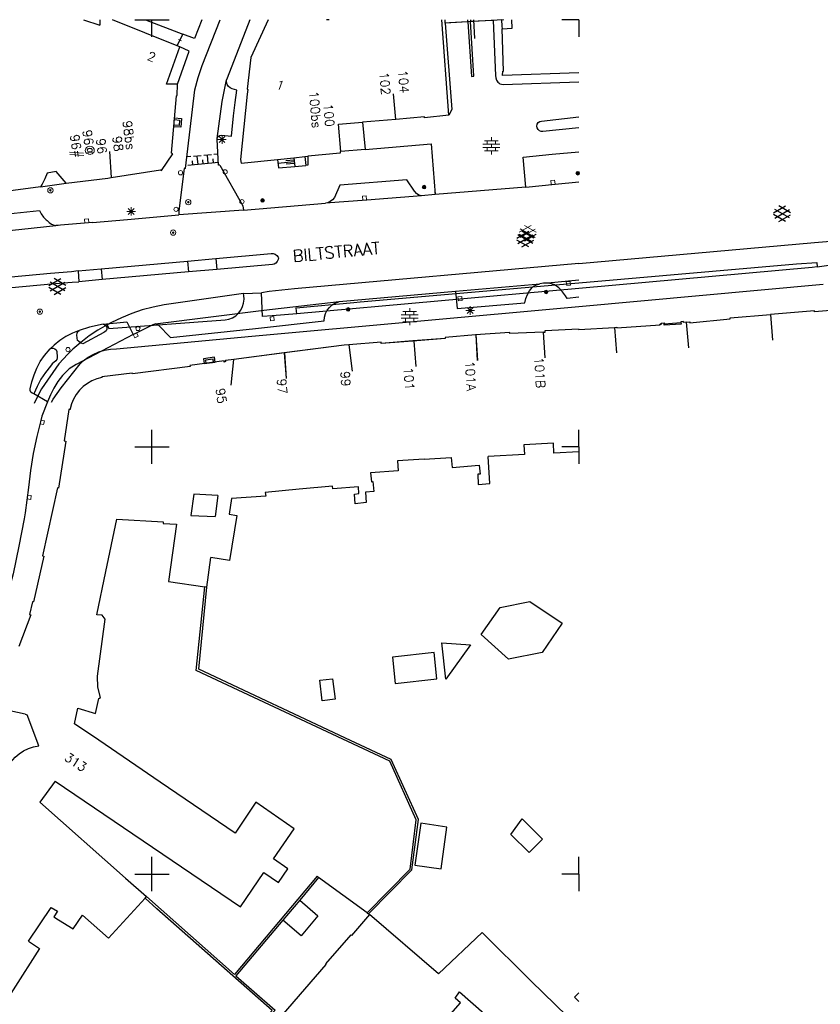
# Model space of a CAD drawing. Header units: millimetres. Extents: x 135944 to 142000, y 454200 to 456692.
# Tile 150 of 153: x 137435 to 137528, y 456285 to 456400. Entities that reach past the tile are written whole.
import ezdxf
from ezdxf.enums import TextEntityAlignment as Align

# ---------------------------------------------------------------- set-up
doc = ezdxf.new("R2010")
doc.units = ezdxf.units.MM
for name, color, linetype in [('TotaalGBKN2013_Bistad', 251, 'Continuous'), ('TotaalGBKN2013X$0$DELETE-LEVEL', 251, 'Continuous'), ('TotaalGBKN2013X$0$GBKN binnenstad 2009$0$OBJECTEN_', 251, 'Continuous'), ('TotaalGBKN2013X$0$GBKN binnenstad 2009$0$OBJECTEN__', 251, 'Continuous'), ('TotaalGBKN2013X$0$GBKN binnenstad 2009$0$OBJECTEN___', 251, 'Continuous'), ('TotaalGBKN2013X$0$GBKN binnenstad 2009$0$SEMANT_ SYMB_', 251, 'Continuous'), ('TotaalGBKN2013X$0$GBKN binnenstad 2009$0$UTRECHT48', 251, 'Continuous'), ('TotaalGBKN2013X$0$GBKN binnenstad 2009$0$UTRECHT54', 251, 'Continuous'), ('TotaalGBKN2013X$0$Xref', 251, 'Continuous')]:
    doc.layers.add(name, color=color, linetype=linetype)
doc.styles.add('TotaalGBKN2013X$0$GBKN binnenstad 2009$0$TXT', font='txt.shx')

# ---------------------------------------------------------------- blocks, each defined once
blk = doc.blocks.new('TotaalGBKN2013X$0$GBKN binnenstad 2009$0$X')
at = {"layer": 'TotaalGBKN2013X$0$GBKN binnenstad 2009$0$OBJECTEN__', "linetype": 'Continuous', "lineweight": 0}
blk.add_lwpolyline([(0.23, -0.25), (0.22, 0.2), (-0.23, 0.2), (-0.23, -0.25)], dxfattribs=at)
blk = doc.blocks.new('TotaalGBKN2013X$0$GBKN binnenstad 2009$0$V')
at = {"layer": 'TotaalGBKN2013X$0$GBKN binnenstad 2009$0$OBJECTEN__', "linetype": 'Continuous', "lineweight": 0}
for radius in [0.31, 0.095, 0.035, 0.0224]:
    blk.add_circle((0, 0), radius, dxfattribs=at)
blk = doc.blocks.new('TotaalGBKN2013X$0$GBKN binnenstad 2009$0$DEC109')
at = {"layer": 'TotaalGBKN2013X$0$GBKN binnenstad 2009$0$SEMANT_ SYMB_', "linetype": 'Continuous', "lineweight": 0}
for p, q in [((-0.98, 0.2), (0.98, 0.2)), ((-0.8, 0.6), (0.8, 0.6)), ((-0.5, 0.2), (-0.5, 0.6)), ((0, 0.6), (0, 1)), ((0, -0.2), (0, 0.2)), ((0.5, 0.2), (0.5, 0.6)), ((-0.98, -0.2), (0.98, -0.2)), ((-0.8, -0.6), (0.8, -0.6)), ((-0.5, -0.6), (-0.5, -0.2)), ((0, -1), (0, -0.6)), ((0.5, -0.6), (0.5, -0.2))]:
    blk.add_line(p, q, dxfattribs=at)
blk = doc.blocks.new('TotaalGBKN2013X$0$GBKN binnenstad 2009$0$W')
at = {"layer": 'TotaalGBKN2013X$0$GBKN binnenstad 2009$0$OBJECTEN__', "linetype": 'Continuous', "lineweight": 0}
blk.add_lwpolyline([(-0.23, 0.22), (-0.23, -0.23), (0.22, -0.23), (0.22, 0.22), (-0.23, 0.22)], dxfattribs=at)
blk = doc.blocks.new('TotaalGBKN2013X$0$GBKN binnenstad 2009$0$Q')
at = {"layer": 'TotaalGBKN2013X$0$GBKN binnenstad 2009$0$OBJECTEN___', "linetype": 'Continuous', "lineweight": 0}
blk.add_circle((0, 0), 0.25, dxfattribs=at)
blk = doc.blocks.new('TotaalGBKN2013X$0$GBKN binnenstad 2009$0$K')
at = {"layer": 'TotaalGBKN2013X$0$GBKN binnenstad 2009$0$OBJECTEN__', "linetype": 'Continuous', "lineweight": 0}
blk.add_lwpolyline([(-0.15, -0.25), (0.15, -0.25), (0.25, 0.07), (0, 0.25), (-0.25, 0.07), (-0.15, -0.25)], dxfattribs=at)
blk = doc.blocks.new('TotaalGBKN2013X$0$GBKN binnenstad 2009$0$J')
at = {"layer": 'TotaalGBKN2013X$0$GBKN binnenstad 2009$0$OBJECTEN___', "linetype": 'Continuous', "lineweight": 0}
for radius in [0.215, 0.155, 0.095, 0.035]:
    blk.add_circle((0, 0), radius, dxfattribs=at)
blk = doc.blocks.new('TotaalGBKN2013X$0$GBKN binnenstad 2009$0$DEC100')
at = {"layer": 'TotaalGBKN2013X$0$GBKN binnenstad 2009$0$OBJECTEN_', "linetype": 'Continuous', "lineweight": 0}
for p, q in [((-0.5, 0), (0.5, 0)), ((-0.35, -0.35), (0.35, 0.35)), ((0.35, -0.35), (-0.35, 0.35)), ((0, -0.5), (0, 0.5))]:
    blk.add_line(p, q, dxfattribs=at)
blk = doc.blocks.new('TotaalGBKN2013X$0$GBKN binnenstad 2009$0$CEL530')
at = {"layer": 'TotaalGBKN2013X$0$GBKN binnenstad 2009$0$UTRECHT54', "linetype": 'Continuous', "lineweight": 0}
for p, q in [((-0.5, 0), (0.5, 0)), ((0, -0.355), (0, 0.355))]:
    blk.add_line(p, q, dxfattribs=at)
blk = doc.blocks.new('TotaalGBKN2013X$0$GBKN binnenstad 2009$0$DEC115')
at = {"layer": 'TotaalGBKN2013X$0$GBKN binnenstad 2009$0$UTRECHT54', "linetype": 'Continuous', "lineweight": 0}
blk.add_line((0, 0.25), (0, 0), dxfattribs=at)
blk = doc.blocks.new('TotaalGBKN2013X$0$GBKN binnenstad 2009$0$DEC108')
at = {"layer": 'TotaalGBKN2013X$0$GBKN binnenstad 2009$0$SEMANT_ SYMB_', "linetype": 'Continuous', "lineweight": 0}
for p, q in [((-1.01, 0.11), (0.39, 0.92)), ((0.85, -0.5), (-0.88, 0.51)), ((-0.88, -0.51), (0.85, 0.49)), ((0.99, 0.12), (-0.4, 0.92)), ((0.39, -0.92), (-1.01, -0.11)), ((-0.4, -0.93), (0.99, -0.12))]:
    blk.add_line(p, q, dxfattribs=at)
blk = doc.blocks.new('TotaalGBKN2013X$0$GBKN binnenstad 2009$0$DEC110')
at = {"layer": 'TotaalGBKN2013X$0$GBKN binnenstad 2009$0$UTRECHT48', "linetype": 'Continuous', "lineweight": 0}
for p, q in [((0, -0.249), (0, 0.25)), ((0, 0), (0.249, 0))]:
    blk.add_line(p, q, dxfattribs=at)
blk = doc.blocks.new('TotaalGBKN2013X$0$GBKN binnenstad 2009')
for p, q in [((137500000, 456400000), (137498000, 456400000)), ((137500000, 456400000), (137500000, 456398000)), ((137500000, 456369499), (137496371, 456369145)), ((137500000, 456350000), (137500000, 456352000)), ((137500000, 456350000), (137498000, 456350000)), ((137500000, 456350000), (137500000, 456348000)), ((137500000, 456300000), (137500000, 456302000)), ((137500000, 456300000), (137498000, 456300000)), ((137500000, 456300000), (137500000, 456298000))]:
    blk.add_line(p, q)
for points in [[(137489955, 456399923), (137490231, 456393451), (137490256, 456393181), (137490331, 456392921), (137490495, 456392687), (137490601, 456392590), (137490721, 456392511), (137490924, 456392434), (137491141, 456392431), (137500000, 456392717)], [(137500000, 456393787), (137491052, 456393486), (137491072, 456393962), (137491182, 456393972), (137490996, 456398930)], [(137500000, 456387341), (137495751, 456386901), (137495583, 456386908), (137495374, 456386985), (137495206, 456387130), (137495100, 456387325), (137495069, 456387545), (137495117, 456387762), (137495238, 456387949), (137495417, 456388080), (137495631, 456388141), (137500000, 456388622)], [(137493772, 456380413), (137493461, 456383901), (137496858, 456384247), (137500000, 456384534)], [(137493772, 456380413), (137497195, 456380763), (137500000, 456381019)], [(137500000, 456367513), (137498606, 456367372), (137498438, 456367662), (137498081, 456368154), (137497663, 456368595), (137497489, 456368742), (137497146, 456368950), (137496768, 456369086), (137496371, 456369145)], [(137495809, 456363423), (137496034, 456363433), (137496038, 456363608), (137499959, 456363834), (137499970, 456363724), (137500000, 456363726)], [(137500000, 456349419), (137497066, 456349261), (137497000, 456350415)], [(137488559, 456328054), (137490779, 456331202), (137494234, 456331917), (137498030, 456329375), (137495682, 456325920), (137491739, 456325151), (137488559, 456328054)], [(137498628, 456283356), (137494396, 456287457), (137488679, 456293150), (137483536, 456288331), (137475484, 456295270), (137473362, 456292814), (137473271, 456292892), (137470322, 456289479), (137470374, 456289417), (137456379, 456273260), (137460505, 456269708), (137465743, 456265162), (137465809, 456265237)], [(137500000, 456285087), (137499486, 456285587), (137500000, 456286083)]]:
    blk.add_lwpolyline(points)
at = {"layer": 'TotaalGBKN2013_Bistad'}
for p, q in [((137441965, 456400000), (137443902, 456399378)), ((137443912, 456400000), (137443902, 456399378)), ((137452965, 456396938), (137445394, 456400000)), ((137448000, 456400000), (137450000, 456400000)), ((137449249, 456400000), (137453613, 456398308)), ((137450000, 456400000), (137452000, 456400000)), ((137450000, 456398000), (137450000, 456400000)), ((137470430, 456400000), (137470433, 456399970)), ((137470740, 456400000), (137470433, 456399970)), ((137484768, 456388836), (137483945, 456400000)), ((137484349, 456399612), (137484320, 456400000)), ((137486997, 456399759), (137484349, 456399612)), ((137490439, 456399950), (137484849, 456399640)), ((137486997, 456399759), (137486982, 456400000)), ((137487297, 456399776), (137486997, 456399759)), ((137487283, 456400000), (137487297, 456399776)), ((137489955, 456399923), (137487297, 456399776)), ((137487633, 456400000), (137487754, 456397810)), ((137489952, 456400000), (137489955, 456399923)), ((137490938, 456399978), (137489955, 456399923)), ((137490938, 456399978), (137490979, 456399230)), ((137490979, 456399230), (137490996, 456398930)), ((137452965, 456396938), (137453613, 456398308)), ((137451684, 456392451), (137453257, 456396823)), ((137453257, 456396823), (137452965, 456396938)), ((137453002, 456392445), (137451684, 456392451)), ((137478538, 456388330), (137478285, 456391320)), ((137453183, 456387620), (137452586, 456387671)), ((137452641, 456388299), (137453238, 456388248)), ((137453238, 456388248), (137453183, 456387620)), ((137471839, 456387763), (137474668, 456388002)), ((137472110, 456384562), (137471839, 456387763)), ((137478538, 456388330), (137474668, 456388002)), ((137474668, 456388002), (137474979, 456384811)), ((137445023, 456384553), (137445215, 456381517)), ((137456953, 456384192), (137456056, 456384110)), ((137456596, 456383155), (137456504, 456384151)), ((137457701, 456384261), (137457252, 456384220)), ((137474979, 456384811), (137472110, 456384562)), ((137454560, 456383972), (137454111, 456383931)), ((137457793, 456383265), (137454203, 456382935)), ((137454801, 456382990), (137454755, 456383488)), ((137455756, 456384082), (137454859, 456384000)), ((137455399, 456383045), (137455308, 456384041)), ((137455998, 456383100), (137455952, 456383598)), ((137457194, 456383210), (137457148, 456383708)), ((137464708, 456383645), (137466626, 456383842)), ((137464708, 456383645), (137464801, 456382641)), ((137466670, 456383362), (137464734, 456383182)), ((137466652, 456383561), (137465674, 456383469)), ((137466689, 456383163), (137465711, 456383072)), ((137466626, 456383842), (137467919, 456383974)), ((137466626, 456383842), (137466720, 456382824)), ((137466720, 456382824), (137468014, 456382947)), ((137467919, 456383974), (137468271, 456384010)), ((137467919, 456383974), (137468014, 456382947)), ((137464801, 456382641), (137466720, 456382824)), ((137436948, 456380429), (137439941, 456380876)), ((137436948, 456380429), (137431946, 456379756)), ((137483155, 456379542), (137481544, 456379377)), ((137493772, 456380413), (137483155, 456379542)), ((137460701, 456377721), (137470329, 456378513)), ((137460701, 456377721), (137453151, 456377141)), ((137443040, 456376264), (137447136, 456376620)), ((137447136, 456376620), (137453151, 456377141)), ((137444036, 456370821), (137454171, 456371741)), ((137454171, 456371741), (137457471, 456372031)), ((137454171, 456371741), (137454281, 456370481)), ((137457471, 456372031), (137457601, 456370761)), ((137441371, 456370591), (137444036, 456370821)), ((137441371, 456370591), (137441431, 456369321)), ((137444036, 456370821), (137444151, 456369571)), ((137454281, 456370481), (137444151, 456369571)), ((137457601, 456370761), (137454281, 456370481)), ((137444151, 456369571), (137441431, 456369321)), ((137471911, 456367001), (137485531, 456368221)), ((137485531, 456368221), (137495425, 456369099)), ((137485531, 456368221), (137485755, 456366180)), ((137495809, 456363423), (137495987, 456360429)), ((137480665, 456362390), (137480894, 456359399)), ((137487926, 456363110), (137488104, 456360116)), ((137473067, 456361942), (137473451, 456358872)), ((137457172, 456360271), (137456260, 456360146)), ((137456260, 456360146), (137456310, 456359774)), ((137457222, 456359899), (137457172, 456360271)), ((137459258, 456357220), (137459596, 456360235)), ((137465505, 456360995), (137459596, 456360235)), ((137465505, 456360995), (137465734, 456358004)), ((137437761, 456355271), (137436171, 456356191)), ((137450000, 456350000), (137450000, 456352000)), ((137448000, 456350000), (137450000, 456350000)), ((137450000, 456350000), (137452000, 456350000)), ((137450000, 456348000), (137450000, 456350000)), ((137457732, 456344293), (137457397, 456341864)), ((137456427, 456333590), (137456884, 456337034)), ((137456427, 456333590), (137456191, 456333625)), ((137435138, 456318702), (137431645, 456319454)), ((137435138, 456318702), (137435384, 456318649)), ((137438658, 456310861), (137436871, 456308393)), ((137450000, 456300000), (137450000, 456302000)), ((137448000, 456300000), (137450000, 456300000)), ((137450000, 456300000), (137452000, 456300000)), ((137450000, 456298000), (137450000, 456300000)), ((137469514, 456299584), (137467297, 456296946)), ((137475194, 456295459), (137469514, 456299584)), ((137449191, 456297156), (137449371, 456297352)), ((137467297, 456296946), (137465328, 456294603))]:
    blk.add_line(p, q, dxfattribs=at)
for points in [[(137455831, 456400000), (137454971, 456397781), (137453613, 456398308)], [(137453931, 456382581), (137455031, 456391771), (137455391, 456393231), (137455881, 456394641), (137457973, 456400000)], [(137461453, 456400000), (137458791, 456393161), (137458739, 456392969)], [(137463613, 456400000), (137461581, 456395581), (137461161, 456391851), (137461211, 456391811), (137461161, 456391281)], [(137484349, 456399612), (137485101, 456389491), (137484768, 456388836)], [(137486997, 456399759), (137487401, 456393351), (137487701, 456393371), (137487297, 456399776)], [(137490996, 456398930), (137492189, 456398996), (137492148, 456400000)], [(137453002, 456392445), (137454347, 456396299), (137453257, 456396823)], [(137445215, 456381517), (137450996, 456382413), (137451115, 456382367), (137452442, 456384287), (137452297, 456384362), (137452882, 456391083), (137452962, 456391108), (137453002, 456392445)], [(137457627, 456386092), (137457665, 456386208), (137457781, 456386361), (137457950, 456386454), (137458141, 456386471), (137459301, 456386381), (137459531, 456388751), (137459751, 456390291), (137459931, 456391751), (137459381, 456391911), (137459164, 456392014), (137458957, 456392195), (137458809, 456392428), (137458735, 456392694), (137458739, 456392969)], [(137457627, 456386092), (137458202, 456390421), (137458739, 456392969)], [(137461161, 456391281), (137460372, 456383646), (137460460, 456383210), (137464708, 456383645)], [(137484768, 456388836), (137481926, 456388529), (137481930, 456388619), (137478538, 456388330)], [(137457961, 456382961), (137457791, 456382961), (137457621, 456385971), (137457627, 456386092)], [(137474979, 456384811), (137482706, 456385477), (137483155, 456379542)], [(137472110, 456384562), (137472032, 456384555), (137472022, 456384395), (137468271, 456384010)], [(137457961, 456382961), (137460631, 456378201), (137460701, 456377721)], [(137468271, 456384010), (137468261, 456382971), (137468014, 456382947)], [(137439941, 456380876), (137438785, 456382249), (137437722, 456382043), (137437469, 456381375), (137437142, 456380740), (137436948, 456380429)], [(137453931, 456382581), (137453761, 456382591), (137453131, 456377631), (137453151, 456377141)], [(137439941, 456380876), (137444847, 456381460), (137445215, 456381517)], [(137481544, 456379377), (137481246, 456379477), (137480983, 456379648), (137480771, 456379881), (137480730, 456379943), (137479828, 456381242), (137472003, 456380637), (137471376, 456379175), (137471152, 456378909), (137470873, 456378702), (137470554, 456378563), (137470329, 456378513)], [(137481544, 456379377), (137475146, 456378872), (137470329, 456378513)], [(137420491, 456375941), (137436811, 456377679), (137437017, 456377269), (137437290, 456376901), (137437624, 456376586), (137437738, 456376500), (137437956, 456376248), (137438228, 456376055), (137438538, 456375932), (137438744, 456375894)], [(137443040, 456376264), (137439294, 456375943), (137439021, 456375891), (137438744, 456375894)], [(137420631, 456374041), (137430747, 456375053), (137438744, 456375894)], [(137457471, 456372031), (137463951, 456372621), (137464198, 456372622), (137464432, 456372544), (137464629, 456372395), (137464768, 456372192), (137464801, 456372111), (137464781, 456371931), (137464680, 456371703), (137464513, 456371518), (137464296, 456371396), (137464101, 456371351), (137457601, 456370761)], [(137441371, 456370591), (137440561, 456370501), (137438121, 456370291), (137420471, 456368641), (137414611, 456368145), (137414409, 456368074), (137414246, 456367934), (137414146, 456367744), (137414121, 456367531), (137414111, 456367421), (137414123, 456367372), (137414220, 456367178), (137414381, 456367031), (137414584, 456366952), (137414801, 456366951), (137420566, 456367461), (137438211, 456369081), (137440671, 456369291), (137441431, 456369321)], [(137496371, 456369145), (137495839, 456369159), (137495425, 456369099)], [(137485755, 456366180), (137493677, 456366866), (137493779, 456367354), (137493957, 456367819), (137494207, 456368250), (137494523, 456368635), (137494688, 456368794), (137495044, 456368977), (137495425, 456369099)], [(137450363, 456364387), (137463118, 456365995), (137471911, 456367001)], [(137452181, 456362811), (137462143, 456363841), (137470154, 456364753), (137470200, 456365184), (137470324, 456365600), (137470522, 456365986), (137470788, 456366329), (137471111, 456366618), (137471483, 456366842), (137471889, 456366995), (137471911, 456367001)], [(137444295, 456364358), (137447041, 456364641), (137447815, 456363144)], [(137441471, 456363621), (137440684, 456363299), (137439931, 456362905), (137439218, 456362441), (137438551, 456361913), (137438084, 456361475)], [(137444295, 456364358), (137444480, 456364289), (137444623, 456364152), (137444701, 456363970), (137444702, 456363773), (137444625, 456363591), (137444482, 456363453), (137444371, 456363401), (137441891, 456362071), (137441616, 456362177), (137441379, 456362353), (137441291, 456362451), (137441211, 456363081), (137441232, 456363296), (137441329, 456363488), (137441471, 456363621)], [(137444295, 456364358), (137442691, 456364001), (137441471, 456363621)], [(137447815, 456363144), (137450141, 456364321), (137450363, 456364387)], [(137452181, 456362811), (137450711, 456364291), (137450545, 456364369), (137450363, 456364387)], [(137495809, 456363423), (137491905, 456363251), (137491904, 456363371), (137487885, 456363107)], [(137447815, 456363144), (137441131, 456359651), (137440301, 456359131), (137439871, 456358721), (137439538, 456358347), (137438992, 456357641), (137438511, 456356889), (137438100, 456356097), (137437761, 456355271)], [(137480547, 456362392), (137476837, 456362108), (137476822, 456362253), (137473067, 456361942)], [(137487885, 456363107), (137484349, 456362813), (137484339, 456362682), (137480547, 456362392)], [(137436171, 456356191), (137436149, 456356195), (137435964, 456356272), (137435823, 456356414), (137435748, 456356600), (137435751, 456356801), (137435929, 456357618), (137436187, 456358436), (137436521, 456359225), (137436927, 456359981), (137437401, 456360695), (137438084, 456361475)], [(137438084, 456361475), (137438241, 456361547), (137438438, 456361557), (137438622, 456361488), (137438764, 456361352), (137438841, 456361171), (137438891, 456360511), (137438895, 456360427), (137438849, 456360232), (137438731, 456360071), (137438321, 456359711), (137438104, 456359461), (137437519, 456358707), (137437000, 456357907), (137436549, 456357067), (137436171, 456356191)], [(137473067, 456361942), (137472498, 456361895), (137465505, 456360995)], [(137459596, 456360235), (137458595, 456360106), (137458592, 456359982), (137458451, 456359931), (137458455, 456360066), (137454446, 456359519), (137454466, 456359415), (137447719, 456358538)], [(137447719, 456358538), (137447699, 456358623), (137444136, 456358209), (137444130, 456358118), (137443537, 456357960), (137442970, 456357726), (137442438, 456357421), (137441950, 456357049), (137441515, 456356617), (137441140, 456356131), (137440831, 456355601), (137440593, 456355036), (137440431, 456354444), (137440418, 456354378), (137440257, 456354371), (137439721, 456350709), (137439919, 456350667), (137439060, 456345179), (137438940, 456345204), (137437199, 456337253), (137437347, 456337190), (137436115, 456331858), (137435995, 456331868), (137435678, 456330362), (137435823, 456330337), (137434419, 456326634)], [(137437761, 456355271), (137437111, 456353581), (137436931, 456352911), (137436513, 456351199), (137436108, 456349222), (137435781, 456347230), (137435534, 456345227)], [(137497000, 456350415), (137493542, 456350221), (137493613, 456349124), (137489388, 456348870)], [(137481886, 456348556), (137478765, 456348347), (137478832, 456347193), (137475590, 456346971), (137475693, 456345913), (137475857, 456345960), (137475994, 456344769), (137474999, 456344693)], [(137481886, 456348556), (137485045, 456348767), (137485157, 456347595), (137488334, 456347847), (137488430, 456346820), (137488157, 456346815), (137488193, 456345590), (137489581, 456345725), (137489388, 456348870)], [(137435534, 456345227), (137435133, 456342263), (137435017, 456341585), (137434415, 456338362), (137433735, 456335155), (137433139, 456332807), (137432493, 456330473), (137432018, 456328844), (137431242, 456326420), (137430390, 456324022), (137429463, 456321651)], [(137467240, 456345038), (137463261, 456344662), (137463333, 456344226), (137459299, 456343950), (137459029, 456342129), (137459921, 456341982), (137459075, 456336695), (137456884, 456337034)], [(137474999, 456344693), (137475098, 456343476), (137473811, 456343337), (137473720, 456344459), (137474208, 456344532), (137474186, 456345319), (137471192, 456345102), (137471142, 456345406), (137467240, 456345038)], [(137457732, 456344293), (137454892, 456344479), (137454547, 456341977), (137457397, 456341864)], [(137438658, 456310861), (137460363, 456296150), (137463113, 456300171), (137464818, 456298992), (137465905, 456300619), (137464238, 456301773), (137466635, 456305306), (137462174, 456308400), (137459741, 456304797), (137450945, 456310735), (137443775, 456315662), (137440931, 456317575), (137441322, 456319431), (137443391, 456318810), (137443778, 456320532), (137443960, 456320656), (137443650, 456321888), (137443620, 456323158), (137444502, 456329829), (137444151, 456330292), (137443533, 456330356), (137444586, 456335424), (137445893, 456341519)], [(137445893, 456341519), (137451297, 456341218), (137451307, 456341046), (137452877, 456340962), (137451951, 456334246), (137456191, 456333625)], [(137475194, 456295459), (137480229, 456300553), (137480932, 456306357), (137477848, 456313206), (137455192, 456323820), (137456191, 456333625)], [(137475194, 456295459), (137475368, 456295323), (137480440, 456300475), (137481198, 456306401), (137478015, 456313412), (137473241, 456315611), (137455481, 456323965), (137456427, 456333590)], [(137483960, 456327076), (137487312, 456326818), (137484404, 456322799), (137483960, 456327076)], [(137478155, 456325389), (137478494, 456322297), (137483342, 456322855), (137483036, 456325922), (137478155, 456325389)], [(137469670, 456322685), (137471153, 456322866), (137471459, 456320459), (137469919, 456320290), (137469670, 456322685)], [(137432614, 456312174), (137433691, 456313371), (137433976, 456313670), (137434451, 456314072), (137434975, 456314411), (137435537, 456314679), (137436129, 456314874), (137436741, 456314991), (137435384, 456318649)], [(137436871, 456308393), (137446884, 456299514), (137449371, 456297352)], [(137480766, 456301053), (137483862, 456300598), (137484537, 456305475), (137481486, 456305949), (137480766, 456301053)], [(137492010, 456304636), (137493334, 456306477), (137495743, 456304086), (137494172, 456302519), (137492010, 456304636)], [(137469514, 456299584), (137469339, 456299740), (137459681, 456288257), (137449371, 456297352)], [(137449191, 456297156), (137444916, 456292485), (137441848, 456295175)], [(137459489, 456279259), (137464068, 456284031), (137450580, 456295909), (137449191, 456297156)], [(137467297, 456296946), (137469431, 456295101), (137467468, 456292753), (137465328, 456294603)], [(137435554, 456292132), (137438204, 456296088), (137438923, 456295645), (137438497, 456295008), (137439060, 456294656)], [(137439060, 456294656), (137440773, 456293586), (137441848, 456295175)], [(137465328, 456294603), (137459837, 456288070), (137464417, 456284051), (137457386, 456276727), (137457225, 456276888)], [(137435554, 456292132), (137436834, 456291293), (137430610, 456281624), (137429350, 456282405)], [(137465809, 456265237), (137472954, 456273378), (137474902, 456277829), (137477787, 456275396), (137486136, 456284923), (137485504, 456285477), (137485996, 456286199), (137488889, 456283691)]]:
    blk.add_lwpolyline(points, dxfattribs=at)
for points in [[(137452568, 456387471), (137452657, 456388497), (137453453, 456388428), (137453364, 456387402)], [(137456111, 456359747), (137457419, 456359925), (137457341, 456360495), (137456033, 456360316)]]:
    blk.add_lwpolyline(points, close=True, dxfattribs=at)
at = {"zscale": 1000}
for name, p, xscale, yscale, rotation in [('TotaalGBKN2013X$0$GBKN binnenstad 2009$0$J', (137499864, 456382023), 1000, 1000, 270), ('TotaalGBKN2013X$0$GBKN binnenstad 2009$0$W', (137498759, 456369120), 999.9985085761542, 999.9985085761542, 185.6727355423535)]:
    blk.add_blockref(name, p, dxfattribs=dict(at, xscale=xscale, yscale=yscale, rotation=rotation))
at = {"layer": 'TotaalGBKN2013_Bistad', "zscale": 1000}
for name, p, xscale, yscale, rotation in [('TotaalGBKN2013X$0$GBKN binnenstad 2009$0$DEC110', (137490938, 456399978), 1000.000635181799, 1000.000635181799, 273.1677832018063), ('TotaalGBKN2013X$0$GBKN binnenstad 2009$0$CEL530', (137453288, 456397620), 510.0994229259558, 510.0994229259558, 64.67337871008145), ('TotaalGBKN2013X$0$GBKN binnenstad 2009$0$DEC100', (137458201, 456385962), 1000.000000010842, 1000.000000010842, 359.9997331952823), ('TotaalGBKN2013X$0$GBKN binnenstad 2009$0$Q', (137453342, 456382081), 1000.00051067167, 1000.00051067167, 83.17421223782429), ('TotaalGBKN2013X$0$GBKN binnenstad 2009$0$Q', (137458571, 456382181), 999.9988820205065, 999.9988820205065, 299.2890522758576), ('TotaalGBKN2013X$0$GBKN binnenstad 2009$0$X', (137496944, 456381007), 1000.002042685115, 1000.002042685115, 5.088773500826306), ('TotaalGBKN2013X$0$GBKN binnenstad 2009$0$V', (137438104, 456380028), 1000.00040914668, 1000.00040914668, 51.20752109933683), ('TotaalGBKN2013X$0$GBKN binnenstad 2009$0$DEC115', (137483160, 456379537), 1000.001199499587, 1000.001199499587, 4.729675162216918), ('TotaalGBKN2013X$0$GBKN binnenstad 2009$0$V', (137454252, 456378641), 1000.001001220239, 1000.001001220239, 93.69005473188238), ('TotaalGBKN2013X$0$GBKN binnenstad 2009$0$Q', (137460531, 456378702), 1000.000000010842, 1000.000000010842, 359.9997331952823), ('TotaalGBKN2013X$0$GBKN binnenstad 2009$0$W', (137474885, 456379139), 1000.002042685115, 1000.002042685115, 5.088773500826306), ('TotaalGBKN2013X$0$GBKN binnenstad 2009$0$Q', (137452821, 456377802), 1000.000000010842, 1000.000000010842, 359.9997331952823), ('TotaalGBKN2013X$0$GBKN binnenstad 2009$0$X', (137442349, 456376456), 1000.002042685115, 1000.002042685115, 5.088773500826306), ('TotaalGBKN2013X$0$GBKN binnenstad 2009$0$V', (137452484, 456375081), 1000.000175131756, 1000.000175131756, 5.081550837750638), ('TotaalGBKN2013X$0$GBKN binnenstad 2009$0$W', (137486086, 456367340), 1000.000077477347, 1000.000077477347, 276.4825013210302), ('TotaalGBKN2013X$0$GBKN binnenstad 2009$0$V', (137436869, 456365825), 1000.000175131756, 1000.000175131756, 5.081550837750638), ('TotaalGBKN2013X$0$GBKN binnenstad 2009$0$W', (137464079, 456365001), 999.9985085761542, 999.9985085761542, 5.672735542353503), ('TotaalGBKN2013X$0$GBKN binnenstad 2009$0$X', (137448102, 456363041), 1000.001762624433, 1000.001762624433, 207.1834909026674), ('TotaalGBKN2013X$0$GBKN binnenstad 2009$0$K', (137448351, 456363872), 1000.000000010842, 1000.000000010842, 359.9997331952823), ('TotaalGBKN2013X$0$GBKN binnenstad 2009$0$Q', (137440171, 456361392), 1000.000000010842, 1000.000000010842, 359.9997331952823), ('TotaalGBKN2013X$0$GBKN binnenstad 2009$0$X', (137437152, 456352861), 1000.000478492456, 1000.000478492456, 256.1383433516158), ('TotaalGBKN2013X$0$GBKN binnenstad 2009$0$X', (137435636, 456344094), 1000.001514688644, 1000.001514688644, 262.4467893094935)]:
    blk.add_blockref(name, p, dxfattribs=dict(at, xscale=xscale, yscale=yscale, rotation=rotation))
at = {"layer": 'TotaalGBKN2013_Bistad', "xscale": 1000, "yscale": 1000, "zscale": 1000}
for name, p in [('TotaalGBKN2013X$0$GBKN binnenstad 2009$0$DEC109', (137489742, 456385238)), ('TotaalGBKN2013X$0$GBKN binnenstad 2009$0$J', (137481869, 456380401)), ('TotaalGBKN2013X$0$GBKN binnenstad 2009$0$J', (137462951, 456378841)), ('TotaalGBKN2013X$0$GBKN binnenstad 2009$0$DEC100', (137447576, 456377562)), ('TotaalGBKN2013X$0$GBKN binnenstad 2009$0$DEC108', (137494004, 456375002)), ('TotaalGBKN2013X$0$GBKN binnenstad 2009$0$J', (137496160, 456368127)), ('TotaalGBKN2013X$0$GBKN binnenstad 2009$0$J', (137472961, 456366093)), ('TotaalGBKN2013X$0$GBKN binnenstad 2009$0$DEC109', (137480177, 456365245)), ('TotaalGBKN2013X$0$GBKN binnenstad 2009$0$DEC100', (137487257, 456365955))]:
    blk.add_blockref(name, p, dxfattribs=at)
at = {"layer": 'TotaalGBKN2013_Bistad', "style": 'TotaalGBKN2013X$0$GBKN binnenstad 2009$0$TXT'}
for s, rotation, p in [('2', 338.3857, (137450370.5, 456395498.3)), ('102', 274.8601, (137477399.3, 456391174)), ('104', 274.8591, (137479580.3, 456391405.2)), ('100bs', 274.8601, (137469295, 456387316.2)), ('100', 274.8601, (137470844.2, 456387469)), ('98bs', 277.7149, (137447545.3, 456384786.1)), ('96@', 277.7149, (137442797.8, 456384103.5)), ('96#', 277.7149, (137441308.6, 456383841.7)), ('96', 277.7149, (137444213, 456384305.4)), ('98', 277.704, (137446129.7, 456384585.1))]:
    blk.add_text(s, height=1054, rotation=rotation, dxfattribs=at).set_placement(p, align=Align.MIDDLE_RIGHT)
for s, rotation, p in [('1', 340.7669, (137464593.6, 456392489.6)), ('101A', 273.3986, (137487205.1, 456360066.2)), ('101B', 273.3986, (137495307.1, 456360531.2)), ('99', 274.376, (137472597.5, 456358859.2)), ('101', 274.376, (137479995.5, 456359334.2)), ('97', 274.376, (137465166.5, 456357983.2)), ('95', 277.8712, (137457992, 456356864.2)), ('313', 326.4785, (137439940, 456313849.3))]:
    blk.add_text(s, height=1054, rotation=rotation, dxfattribs=at).set_placement(p, align=Align.MIDDLE_LEFT)
blk.add_text('BILTSTRAAT', height=1400, rotation=5.5332, dxfattribs=at).set_placement((137466534, 456371625))

msp = doc.modelspace()

# ---------------------------------------------------------------- linework, layer by layer
at = {"layer": 'TotaalGBKN2013X$0$DELETE-LEVEL'}
for p, q in [((137522.79, 456377.4), (137524.2, 456378.21)), ((137524.19, 456376.37), (137522.79, 456377.18)), ((137524.66, 456376.79), (137522.93, 456377.8)), ((137522.93, 456376.78), (137524.66, 456377.78)), ((137524.79, 456377.41), (137523.41, 456378.21)), ((137523.41, 456376.36), (137524.79, 456377.16)), ((137492.72, 456374.43), (137494.12, 456375.24)), ((137494.72, 456374.44), (137493.33, 456375.25)), ((137494.12, 456373.4), (137492.72, 456374.21)), ((137492.85, 456373.81), (137494.59, 456374.81)), ((137494.59, 456373.82), (137492.86, 456374.83)), ((137493.33, 456373.4), (137494.72, 456374.2)), ((137500, 456371.46), (137527.59, 456373.92)), ((137527.59, 456373.92), (137537.33, 456374.68)), ((137500, 456371.46), (137466.71, 456368.49)), ((137500, 456369.2), (137525.48, 456371.42)), ((137525.48, 456371.42), (137527.87, 456371.57)), ((137527.87, 456371.57), (137527.91, 456371.06)), ((137527.91, 456371.06), (137533.94, 456371.95)), ((137527.3, 456371), (137500, 456368.55)), ((137527.91, 456371.06), (137527.3, 456371)), ((137437.93, 456368.88), (137439.33, 456369.69)), ((137439.8, 456368.28), (137438.07, 456369.28)), ((137438.07, 456368.26), (137439.8, 456369.26)), ((137439.93, 456368.9), (137438.55, 456369.7)), ((137474.39, 456366.96), (137500, 456369.2)), ((137439.33, 456367.85), (137437.93, 456368.66)), ((137438.55, 456367.85), (137439.93, 456368.65)), ((137460.7, 456367.96), (137451.41, 456366.62)), ((137460.7, 456367.96), (137462.82, 456368.03)), ((137460.75, 456367.72), (137460.7, 456367.96)), ((137463.71, 456368.2), (137462.82, 456368.03)), ((137462.96, 456365.24), (137462.82, 456368.03)), ((137466.71, 456368.49), (137463.71, 456368.2)), ((137500, 456368.55), (137466.96, 456365.59)), ((137500, 456366.43), (137528.61, 456369.03)), ((137460.61, 456366.41), (137460.73, 456366.83)), ((137460.73, 456366.83), (137460.78, 456367.28)), ((137460.78, 456367.28), (137460.75, 456367.72)), ((137466.88, 456366.26), (137473.62, 456366.89)), ((137473.62, 456366.89), (137474.39, 456366.96)), ((137448.87, 456366.02), (137447.63, 456365.6)), ((137450.13, 456366.36), (137448.87, 456366.02)), ((137451.41, 456366.62), (137450.13, 456366.36)), ((137460.14, 456365.65), (137460.41, 456366.01)), ((137460.41, 456366.01), (137460.61, 456366.41)), ((137461.71, 456362.95), (137500, 456366.43)), ((137466.91, 456365.87), (137466.88, 456366.26)), ((137466.96, 456365.59), (137466.91, 456365.87)), ((137527.58, 456365.91), (137522.43, 456365.48)), ((137527.59, 456365.8), (137527.58, 456365.91)), ((137532.31, 456366.19), (137527.59, 456365.8)), ((137445.25, 456364.54), (137444.75, 456364.27)), ((137444.96, 456363.87), (137458.58, 456364.85)), ((137446.42, 456365.11), (137445.25, 456364.54)), ((137447.63, 456365.6), (137446.42, 456365.11)), ((137458.58, 456364.85), (137459.02, 456364.95)), ((137459.02, 456364.95), (137459.43, 456365.11)), ((137459.43, 456365.11), (137459.81, 456365.35)), ((137459.81, 456365.35), (137460.14, 456365.65)), ((137464.07, 456365.32), (137462.96, 456365.24)), ((137466.96, 456365.59), (137464.07, 456365.32)), ((137509.64, 456364.48), (137509.96, 456364.51)), ((137509.96, 456364.51), (137509.97, 456364.4)), ((137509.97, 456364.4), (137511.93, 456364.54)), ((137512.25, 456364.67), (137511.93, 456364.65)), ((137511.93, 456364.65), (137511.93, 456364.54)), ((137511.93, 456364.54), (137511.95, 456364.38)), ((137512.25, 456364.56), (137512.25, 456364.67)), ((137512.57, 456364.59), (137512.25, 456364.56)), ((137512.57, 456364.59), (137512.98, 456364.64)), ((137512.57, 456364.59), (137512.82, 456361.6)), ((137512.98, 456364.64), (137512.99, 456364.52)), ((137512.99, 456364.52), (137517.72, 456364.97)), ((137517.71, 456365.09), (137522.43, 456365.48)), ((137517.72, 456364.97), (137517.71, 456365.09)), ((137522.43, 456365.48), (137522.68, 456362.49)), ((137443.68, 456363.66), (137442.65, 456362.98)), ((137444.75, 456364.27), (137443.68, 456363.66)), ((137444.75, 456364.27), (137444.96, 456363.87)), ((137491.9, 456363.37), (137487.89, 456363.11)), ((137495.81, 456363.42), (137491.9, 456363.25)), ((137491.9, 456363.25), (137491.9, 456363.37)), ((137495.81, 456363.42), (137496.03, 456363.43)), ((137495.81, 456363.42), (137495.99, 456360.43)), ((137496.03, 456363.43), (137496.04, 456363.61)), ((137496.04, 456363.61), (137499.96, 456363.83)), ((137499.96, 456363.83), (137499.97, 456363.72)), ((137499.97, 456363.72), (137500, 456363.73)), ((137500, 456363.73), (137504.17, 456363.98)), ((137504.17, 456363.98), (137504.42, 456364)), ((137504.17, 456363.98), (137504.41, 456361)), ((137504.42, 456364), (137504.43, 456363.94)), ((137504.43, 456363.94), (137509.5, 456364.3)), ((137509.49, 456364.36), (137509.65, 456364.37)), ((137509.5, 456364.3), (137509.49, 456364.36)), ((137509.65, 456364.37), (137509.64, 456364.48)), ((137509.98, 456364.24), (137509.97, 456364.4)), ((137511.95, 456364.38), (137509.98, 456364.24)), ((137441.67, 456362.23), (137440.74, 456361.42)), ((137442.65, 456362.98), (137441.67, 456362.23)), ((137445.83, 456361.49), (137461.71, 456362.95)), ((137476.82, 456362.25), (137473.07, 456361.94)), ((137476.84, 456362.11), (137476.82, 456362.25)), ((137480.55, 456362.39), (137476.84, 456362.11)), ((137484.34, 456362.68), (137480.55, 456362.39)), ((137480.67, 456362.39), (137480.89, 456359.4)), ((137484.35, 456362.81), (137484.34, 456362.68)), ((137487.89, 456363.11), (137484.35, 456362.81)), ((137487.93, 456363.11), (137488.1, 456360.12)), ((137440.74, 456361.42), (137440.16, 456360.85)), ((137443.12, 456360.83), (137443.77, 456361.11)), ((137443.77, 456361.11), (137444.44, 456361.31)), ((137444.44, 456361.31), (137445.13, 456361.44)), ((137445.13, 456361.44), (137445.83, 456361.49)), ((137472.5, 456361.9), (137465.5, 456361)), ((137473.07, 456361.94), (137472.5, 456361.9)), ((137473.07, 456361.94), (137473.45, 456358.87)), ((137440.16, 456360.85), (137439.11, 456359.73)), ((137441.58, 456359.73), (137441.95, 456360.06)), ((137441.95, 456360.06), (137442.51, 456360.48)), ((137442.51, 456360.48), (137443.12, 456360.83)), ((137458.45, 456360.07), (137454.45, 456359.52)), ((137458.45, 456359.93), (137458.45, 456360.07)), ((137458.59, 456359.98), (137458.45, 456359.93)), ((137458.6, 456360.11), (137458.59, 456359.98)), ((137459.6, 456360.23), (137458.6, 456360.11)), ((137459.26, 456357.22), (137459.6, 456360.23)), ((137465.5, 456361), (137459.6, 456360.23)), ((137465.5, 456361), (137465.73, 456358)), ((137439.11, 456359.73), (137437.08, 456356.79)), ((137439.35, 456356.92), (137441.58, 456359.73)), ((137454.47, 456359.41), (137447.72, 456358.54)), ((137454.45, 456359.52), (137454.47, 456359.41)), ((137442.97, 456357.73), (137442.44, 456357.42)), ((137443.54, 456357.96), (137442.97, 456357.73)), ((137444.13, 456358.12), (137443.54, 456357.96)), ((137444.14, 456358.21), (137444.13, 456358.12)), ((137447.7, 456358.62), (137444.14, 456358.21)), ((137447.72, 456358.54), (137447.7, 456358.62)), ((137437.08, 456356.79), (137436.55, 456355.83)), ((137438.42, 456355.58), (137439.35, 456356.92)), ((137441.51, 456356.62), (137441.14, 456356.13)), ((137441.95, 456357.05), (137441.51, 456356.62)), ((137442.44, 456357.42), (137441.95, 456357.05)), ((137436.55, 456355.83), (137436.21, 456355.08)), ((137438.23, 456355.25), (137438.42, 456355.58)), ((137440.83, 456355.6), (137440.77, 456355.45)), ((137441.14, 456356.13), (137440.83, 456355.6))]:
    msp.add_line(p, q, dxfattribs=at)

# ---------------------------------------------------------------- block references
at = {"layer": 'TotaalGBKN2013X$0$Xref', "xscale": 0.0009999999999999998, "yscale": 0.0009999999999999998, "zscale": 0.0009999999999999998}
msp.add_blockref('TotaalGBKN2013X$0$GBKN binnenstad 2009', (0, 0), dxfattribs=at)

doc.saveas('drawing.dxf')
